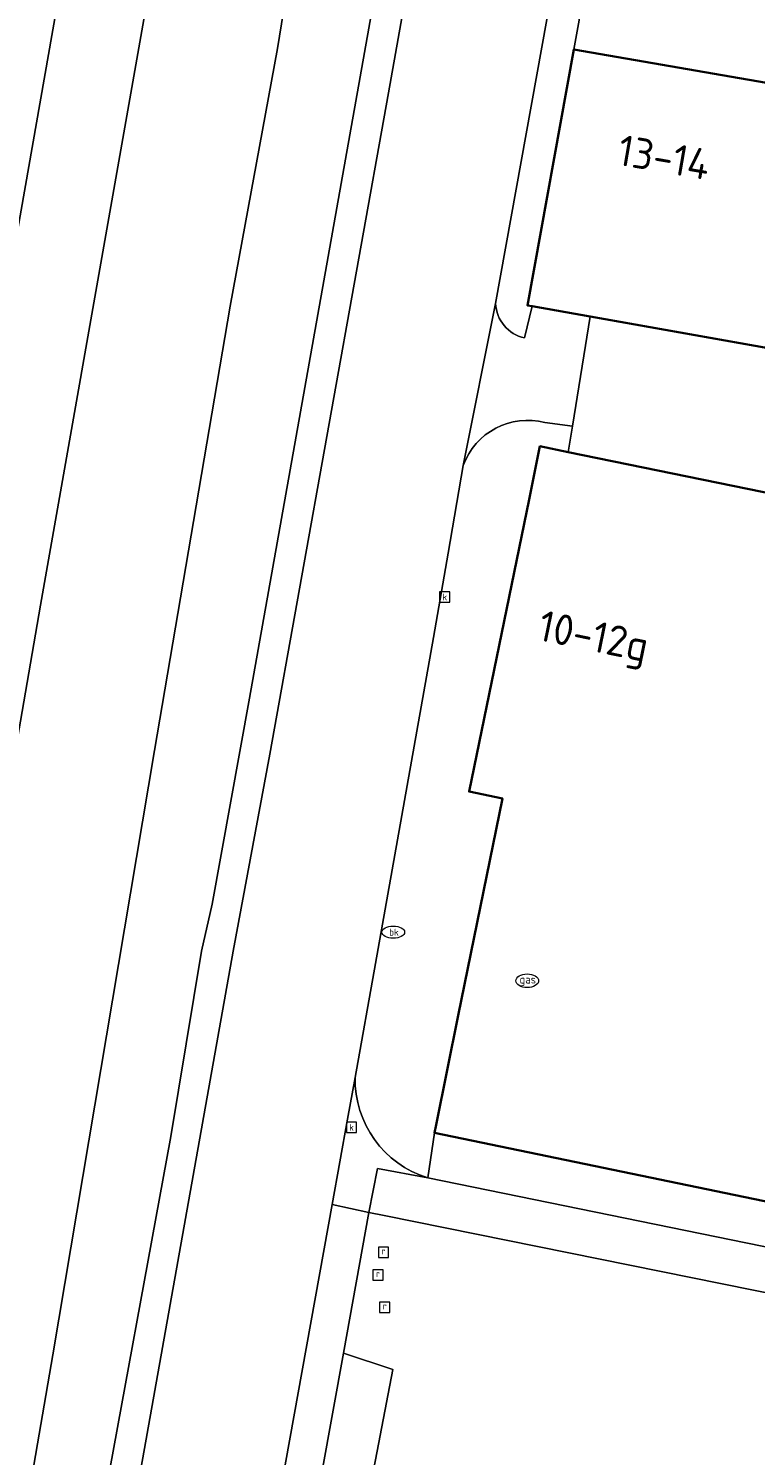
# Model space of a CAD drawing. Extents: x 154024 to 155007, y 472916 to 473908.
# Tile 22 of 49: x 154317 to 154349, y 473641 to 473704. Entities that reach past the tile are written whole.
import ezdxf
from ezdxf.enums import TextEntityAlignment as Align

# ---------------------------------------------------------------- set-up
doc = ezdxf.new("R2010")
doc.units = 0
doc.header["$LTSCALE"] = 0.75
doc.layers.get('0').update_dxf_attribs({"linetype": 'CONTINUOUS'})
for name, color, linetype, lineweight in [('B-RO-KL-GAS_PUT-S', 252, 'CONTINUOUS', 25), ('B-RO-KL-WATER-S', 252, 'CONTINUOUS', 25), ('B-RO-OG-BEBOUWING-GV', 6, 'CONTINUOUS', 35), ('B-RO-OG-BEBOUWING-T18', 1, 'CONTINUOUS', 18), ('B-RO-OG-TERREIN_ERF-GV', 252, 'CONTINUOUS', 18), ('B-RO-OG-WATER-GV', 252, 'CONTINUOUS', 18), ('B-RO-OG-WATER_SLOOT-GV', 252, 'CONTINUOUS', 18), ('B-RO-RI-GWA_KOLK-S', 252, 'CONTINUOUS', 25), ('B-RO-RI-GWA_RIOOLPUT-S', 252, 'CONTINUOUS', 25), ('B-RO-VH-VERHARDING_BEDRIJFSVLOERPLAAT-GV', 252, 'CONTINUOUS', 18), ('B-RO-VH-VERHARDING_BETONSTRAATSTEEN-GV', 252, 'CONTINUOUS', 18), ('B-RO-VH-VERHARDING_STRAATBAKSTEEN-GV', 252, 'CONTINUOUS', 18), ('B-RO-VH-VERHARDING_TEGEL-GV', 252, 'CONTINUOUS', 18)]:
    doc.layers.add(name, color=color, linetype=linetype, lineweight=lineweight)
doc.styles.add('NLCS-ISO', font='NLCS-ISO.ttf')
doc.styles.add('NLCS-ISO-M200-T18', font='NLCS-ISO.ttf', dxfattribs={"height": 0.36})

# ---------------------------------------------------------------- blocks, each defined once
blk = doc.blocks.new('SRI-KOLK-SO')
at = {"color": 0, "linetype": 'ByBlock', "lineweight": 18}
blk.add_lwpolyline([(-1.125, -1.125), (1.125, -1.125), (1.125, 1.125), (-1.125, 1.125)], close=True, dxfattribs=at)
at = {"color": 0, "linetype": 'ByBlock', "lineweight": 18, "style": 'NLCS-ISO'}
blk.add_text('k', height=1.5, dxfattribs=at).set_placement((0, 0), align=Align.MIDDLE_CENTER)
blk = doc.blocks.new('SKL-WATER_BRANDKRAAN_BRANDPUT-SO')
at = {"color": 0, "linetype": 'ByBlock', "lineweight": 18}
blk.add_ellipse((0, 0), major_axis=(2.5, 0), ratio=0.54, dxfattribs=at)
at = {"color": 0, "linetype": 'ByBlock', "lineweight": 18, "style": 'NLCS-ISO'}
blk.add_text('bk', height=1.5, dxfattribs=at).set_placement((0.16, 0), align=Align.MIDDLE_CENTER)
blk = doc.blocks.new('SRI-PUT_INSPECTIEPUT_RIOOLPUT-SO')
at = {"color": 0, "linetype": 'ByBlock', "lineweight": 18}
blk.add_lwpolyline([(-1.12, -1.12), (1.12, -1.12), (1.12, 1.12), (-1.12, 1.12)], close=True, dxfattribs=at)
at = {"color": 0, "linetype": 'ByBlock', "lineweight": 18, "style": 'NLCS-ISO'}
blk.add_text('r', height=1.5, dxfattribs=at).set_placement((0, 0.28), align=Align.MIDDLE_CENTER)
blk = doc.blocks.new('SKL-GAS_PUT-SO')
at = {"color": 0, "linetype": 'ByBlock', "lineweight": 18}
blk.add_ellipse((0, 0), major_axis=(2.5, 0), ratio=0.601255, dxfattribs=at)
at = {"color": 0, "linetype": 'ByBlock', "lineweight": 18, "style": 'NLCS-ISO'}
blk.add_text('gas', height=1.8, dxfattribs=at).set_placement((0.12, 0.3), align=Align.MIDDLE_CENTER)

msp = doc.modelspace()

# ---------------------------------------------------------------- linework, layer by layer
at = {"layer": 'B-RO-OG-BEBOUWING-GV', "flags": 128}
for points in [[(154373.099, 473697.444), (154372.92, 473697.475), (154369.343, 473698.095), (154364.734, 473698.893), (154364.542, 473698.927), (154351.289, 473701.225), (154341.304, 473702.956), (154339.262, 473691.7), (154339.463, 473691.664), (154342.017, 473691.209), (154349.275, 473689.916), (154362.743, 473687.517), (154363.837, 473693.769), (154372.211, 473692.317)], [(154341.05, 473685.249), (154339.811, 473685.503), (154339.33, 473683.159), (154336.695, 473670.32), (154338.164, 473670.018), (154336.222, 473660.478), (154335.242, 473655.663), (154335.17, 473655.309), (154350.03, 473652.231), (154356.17, 473682.145)]]:
    msp.add_lwpolyline(points, close=True, dxfattribs=at)
at = {"layer": 'B-RO-OG-TERREIN_ERF-GV', "flags": 128}
for points in [[(154344.542, 473720.83), (154341.304, 473702.956), (154351.289, 473701.225), (154364.542, 473698.927), (154364.734, 473698.893), (154369.343, 473698.095), (154368.856, 473699.785), (154368.63, 473699.72), (154366.155, 473708.381)], [(154362.743, 473687.517), (154349.275, 473689.916), (154342.017, 473691.209), (154341.235, 473686.387), (154341.05, 473685.249), (154356.17, 473682.145)], [(154361.797, 473638.429), (154363.203, 473643.158), (154359.253, 473643.27), (154351.28, 473644.859), (154351.878, 473647.844), (154332.962, 473651.678), (154332.295, 473651.813), (154331.173, 473645.624), (154333.347, 473644.901), (154330.918, 473632.229)]]:
    msp.add_lwpolyline(points, dxfattribs=at)
at = {"layer": 'B-RO-OG-WATER-GV', "flags": 128}
msp.add_lwpolyline([(154307.714, 473583.59), (154318.4, 473645.55), (154322.87, 473672.12), (154326.2, 473691.67), (154328.28, 473702.99), (154329.5, 473710.6), (154330.842, 473718.347), (154331.178, 473720.456), (154336.54, 473750.56), (154342.74, 473787.4), (154347.58, 473815.92), (154346.53, 473819.94), (154345.58, 473820.089), (154344.81, 473820.21), (154342.07, 473817.21), (154336.87, 473786.39), (154333.85, 473769.16), (154329.63, 473744.68), (154327.55, 473733.04), (154325.544, 473721.434), (154325.058, 473719.327), (154317.86, 473678.51), (154316.02, 473667.97)], dxfattribs=at)
at = {"layer": 'B-RO-OG-WATER_SLOOT-GV', "flags": 128}
for points in [[(154301.473, 473584.587), (154303.44, 473596.7), (154306.15, 473612.45), (154315.22, 473663.3), (154316.02, 473667.97), (154317.86, 473678.51), (154325.058, 473719.327), (154321.09, 473719.99), (154318.554, 473704.644), (154314.934, 473684.12), (154312.88, 473672.138), (154310.392, 473657.616), (154298.443, 473587.901), (154298.76, 473587.57), (154299.494, 473586.458), (154299.867, 473586.72), (154301.046, 473584.656)], [(154330.842, 473718.347), (154329.5, 473710.6), (154328.28, 473702.99), (154326.2, 473691.67), (154322.87, 473672.12), (154318.4, 473645.55), (154307.714, 473583.59), (154307.963, 473583.551), (154310.374, 473585.247), (154310.712, 473584.856), (154310.752, 473584.885), (154310.98, 473585.21), (154311.25, 473586.9), (154320.41, 473637.8), (154323.58, 473655.15), (154324.93, 473663.3), (154325.41, 473665.37), (154327.05, 473674.42), (154334.72, 473717.56)]]:
    msp.add_lwpolyline(points, close=True, dxfattribs=at)
at = {"layer": 'B-RO-VH-VERHARDING_BEDRIJFSVLOERPLAAT-GV', "flags": 128}
msp.add_lwpolyline([(154334.876, 473653.337), (154332.669, 473653.745), (154332.295, 473651.813), (154332.962, 473651.678), (154351.878, 473647.844), (154352.23, 473649.783)], close=True, dxfattribs=at)
at = {"layer": 'B-RO-VH-VERHARDING_BETONSTRAATSTEEN-GV', "flags": 128}
for points in [[(154337.861, 473691.785), (154336.434, 473684.66)], [(154340.027, 473686.545), (154341.235, 473686.387), (154342.017, 473691.209), (154339.463, 473691.664), (154339.135, 473690.267)], [(154331.685, 473657.752), (154331.358, 473655.915), (154330.68, 473652.162), (154332.295, 473651.813), (154332.669, 473653.745), (154334.876, 473653.337)]]:
    msp.add_lwpolyline(points, dxfattribs=at)
at = {"layer": 'B-RO-VH-VERHARDING_BETONSTRAATSTEEN-GV'}
for points in [[(154339.135, 473690.267, -0.341204), (154337.861, 473691.785)], [(154336.434, 473684.66, -0.385952), (154340.027, 473686.545)], [(154334.876, 473653.337, -0.333909), (154331.685, 473657.752)]]:
    msp.add_lwpolyline(points, format="xyb", dxfattribs=at)
at = {"layer": 'B-RO-VH-VERHARDING_BETONSTRAATSTEEN-GV', "flags": 128}
msp.add_lwpolyline([(154327.218, 473632.916), (154326.121, 473626.681), (154328.007, 473628.163), (154328.813, 473632.611), (154331.173, 473645.624), (154332.295, 473651.813), (154330.68, 473652.162), (154327.69, 473635.6)], close=True, dxfattribs=at)
at = {"layer": 'B-RO-VH-VERHARDING_STRAATBAKSTEEN-GV', "flags": 128}
for points in [[(154312.4, 473585.933), (154318.718, 473584.807), (154322.379, 473603.335), (154323.483, 473610.555), (154324.589, 473617.791), (154324.8, 473619.17), (154326.121, 473626.681), (154327.218, 473632.916), (154327.69, 473635.6), (154330.68, 473652.162), (154331.358, 473655.915), (154331.685, 473657.752), (154332.579, 473662.765), (154335.13, 473677.09), (154335.77, 473680.8), (154336.434, 473684.66), (154337.861, 473691.785), (154343.061, 473720.591)], [(154336.58, 473720.33), (154333.16, 473701.05), (154327.94, 473671.97), (154326.33, 473663.3), (154320.45, 473630.33), (154316.11, 473606.5)]]:
    msp.add_lwpolyline(points, dxfattribs=at)
msp.add_lwpolyline([(154318.554, 473704.644), (154316.955, 473704.884), (154313.962, 473687.466), (154313.44, 473684.425), (154311.383, 473672.394), (154312.88, 473672.138), (154314.934, 473684.12)], close=True, dxfattribs=at)
at = {"layer": 'B-RO-VH-VERHARDING_TEGEL-GV', "flags": 128}
for points in [[(154343.061, 473720.591), (154337.861, 473691.785)], [(154339.135, 473690.267), (154339.463, 473691.664), (154339.262, 473691.7), (154341.304, 473702.956), (154344.542, 473720.83)], [(154316.11, 473606.5), (154320.45, 473630.33), (154326.33, 473663.3), (154327.94, 473671.97), (154333.16, 473701.05), (154336.58, 473720.33)], [(154334.72, 473717.56), (154327.05, 473674.42), (154325.41, 473665.37), (154324.93, 473663.3), (154323.58, 473655.15), (154320.41, 473637.8), (154311.25, 473586.9)], [(154409.533, 473686.115), (154407.343, 473686.888), (154405.613, 473687.607), (154402.745, 473688.545), (154399.527, 473689.749), (154393.404, 473674.564), (154393.299, 473674.495), (154385.022, 473644.911), (154366.718, 473648.361), (154364.605, 473648.8), (154362.63, 473649.21), (154360.509, 473649.65), (154360.597, 473650.075), (154355.279, 473651.162), (154350.03, 473652.231), (154335.17, 473655.309)], [(154338.164, 473670.018), (154336.695, 473670.32), (154339.33, 473683.159), (154339.811, 473685.503), (154341.05, 473685.249), (154341.235, 473686.387), (154340.027, 473686.545)], [(154336.434, 473684.66), (154335.77, 473680.8), (154335.13, 473677.09), (154332.579, 473662.765), (154331.685, 473657.752)], [(154334.876, 473653.337), (154335.17, 473655.309), (154335.242, 473655.663), (154336.222, 473660.478), (154338.164, 473670.018)], [(154335.17, 473655.309), (154334.876, 473653.337), (154352.23, 473649.783), (154354.476, 473649.314), (154354.554, 473649.75), (154360.478, 473648.576), (154360.394, 473648.128), (154383.882, 473643.36), (154387.436, 473642.167), (154388.79, 473647.112), (154391.146, 473646.309), (154403.09, 473642.379)]]:
    msp.add_lwpolyline(points, dxfattribs=at)
at = {"layer": 'B-RO-VH-VERHARDING_TEGEL-GV'}
for points in [[(154337.861, 473691.785, 0.341204), (154339.135, 473690.267)], [(154340.027, 473686.545, 0.385952), (154336.434, 473684.66)], [(154331.685, 473657.752, 0.333909), (154334.876, 473653.337)]]:
    msp.add_lwpolyline(points, format="xyb", dxfattribs=at)
at = {"layer": 'B-RO-VH-VERHARDING_TEGEL-GV', "flags": 128}
msp.add_lwpolyline([(154327.603, 473626.092), (154330.124, 473628.11), (154330.918, 473632.229), (154333.347, 473644.901), (154331.173, 473645.624), (154328.813, 473632.611), (154328.007, 473628.163), (154326.121, 473626.681), (154324.8, 473619.17), (154324.589, 473617.791), (154325.966, 473617.58), (154326.13, 473618.53)], close=True, dxfattribs=at)

# ---------------------------------------------------------------- block references
at = {"layer": 'B-RO-KL-GAS_PUT-S', "xscale": 0.2, "yscale": 0.2, "zscale": 0.2}
msp.add_blockref('SKL-GAS_PUT-SO', (154339.251, 473661.997), dxfattribs=at)
at = {"layer": 'B-RO-KL-WATER-S', "xscale": 0.2, "yscale": 0.2, "zscale": 0.2}
msp.add_blockref('SKL-WATER_BRANDKRAAN_BRANDPUT-SO', (154333.363, 473664.135), dxfattribs=at)
at = {"layer": 'B-RO-RI-GWA_KOLK-S', "xscale": 0.2, "yscale": 0.2, "zscale": 0.2}
for p in [(154335.627, 473678.875), (154331.529, 473655.549)]:
    msp.add_blockref('SRI-KOLK-SO', p, dxfattribs=at)
at = {"layer": 'B-RO-RI-GWA_RIOOLPUT-S', "xscale": 0.2, "yscale": 0.2, "zscale": 0.2}
for p in [(154332.931, 473650.059), (154332.689, 473649.062), (154332.989, 473647.639)]:
    msp.add_blockref('SRI-PUT_INSPECTIEPUT_RIOOLPUT-SO', p, dxfattribs=at)

# ---------------------------------------------------------------- texts
at = {"layer": 'B-RO-OG-BEBOUWING-T18', "style": 'NLCS-ISO-M200-T18'}
for s, rotation, p in [('13-14', 350.2, (154345.268, 473698.209)), ('10-12g', 348.4, (154342.141, 473676.961))]:
    msp.add_text(s, height=1.35, rotation=rotation, dxfattribs=at).set_placement(p, align=Align.MIDDLE)

doc.saveas('drawing.dxf')
